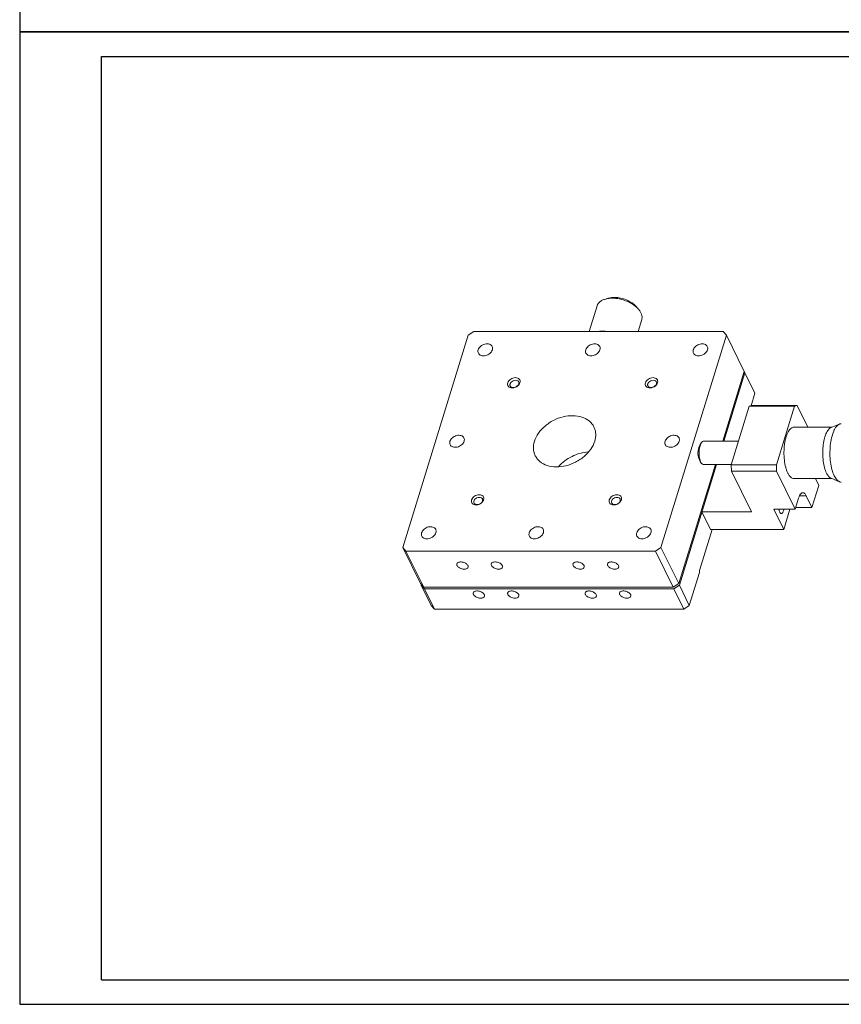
# Model space of a CAD drawing. Header units: millimetres. Extents: x 13711 to 14006, y 235 to 651.
# Tile 1 of 3: x 13711 to 13887, y 235 to 445. Entities that reach past the tile are written whole.
import ezdxf

# ---------------------------------------------------------------- set-up
doc = ezdxf.new("R2010")
doc.units = ezdxf.units.MM
doc.header["$LTSCALE"] = 0.3
doc.layers.add('外框', color=7, linetype='Continuous', lineweight=30)
doc.layers.add('轮廓线', color=7, linetype='Continuous', lineweight=20)

# ---------------------------------------------------------------- blocks, each defined once
blk = doc.blocks.new('Y')
at = {"lineweight": 30}
for p, q in [((-4136.76, 2009.27), (-3862.74, 2009.27)), ((-4154.44, 2003.97), (-3857.44, 2003.97)), ((-4154.44, 2003.97), (-3857.44, 2003.97))]:
    blk.add_line(p, q, dxfattribs=at)
for points in [[(-3857.44, 2213.99), (-4154.44, 2213.99), (-4154.44, 2003.97)], [(-4136.76, 2009.27), (-4136.76, 2208.69), (-3862.74, 2208.69)]]:
    blk.add_lwpolyline(points, dxfattribs=at)
blk = doc.blocks.new('W')
at = {"lineweight": 30}
for p, q in [((-3857.44, 2213.99), (-3857.44, 2003.97)), ((-3857.44, 2213.99), (-3857.44, 2003.97)), ((-3862.74, 2208.69), (-3862.74, 2009.27))]:
    blk.add_line(p, q, dxfattribs=at)
blk.add_blockref('Y', (0, 0))

msp = doc.modelspace()

# ---------------------------------------------------------------- linework, layer by layer
at = {"layer": '轮廓线'}
for p, q in [((13834.88, 384.09), (13833.18, 378.58)), ((13837.64, 385.77), (13836.83, 385.58)), ((13843.11, 384.08), (13843.67, 383.46)), ((13844.44, 381.13), (13843.65, 378.58)), ((13807.31, 377.8), (13793.27, 332.37)), ((13807.31, 377.8), (13808.47, 378.58)), ((13861.89, 378.58), (13808.47, 378.58)), ((13848.53, 332.37), (13862.57, 377.8)), ((13861.89, 378.58), (13862.57, 377.8)), ((13862.57, 377.8), (13866.39, 370.03)), ((13866.39, 370.03), (13861.77, 355.1)), ((13862.02, 355.1), (13866.54, 369.72)), ((13866.36, 369.93), (13866.54, 369.72)), ((13866.54, 369.72), (13868.67, 365.37)), ((13867.85, 362.7), (13868.67, 365.37)), ((13868.02, 362.75), (13867.47, 362.59)), ((13877.69, 362.75), (13868.02, 362.75)), ((13877.14, 362.59), (13877.69, 362.75)), ((13879.98, 358.1), (13877.69, 362.75)), ((13867.47, 362.59), (13863.6, 350.06)), ((13867.47, 362.59), (13877.14, 362.59)), ((13877.14, 362.59), (13873.27, 350.06)), ((13884.99, 358.03), (13886.78, 358.77)), ((13877.04, 358.1), (13885.16, 358.1)), ((13857.7, 355.1), (13865.16, 355.1)), ((13860.23, 350.1), (13852.35, 324.6)), ((13852.5, 324.29), (13860.48, 350.1)), ((13857.26, 350.36), (13857.09, 350.64)), ((13857.7, 350.1), (13863.61, 350.1)), ((13863.6, 350.06), (13873.27, 350.06)), ((13863.6, 350.06), (13863.66, 348.65)), ((13873.33, 348.65), (13873.27, 350.06)), ((13863.66, 348.65), (13873.33, 348.65)), ((13863.66, 348.65), (13867.93, 339.95)), ((13873.33, 348.65), (13877.3, 340.57)), ((13877.04, 347.1), (13885.16, 347.1)), ((13882.34, 345.62), (13881.62, 347.1)), ((13884.99, 347.17), (13886.78, 346.43)), ((13880.89, 340.92), (13882.34, 345.62)), ((13877.3, 340.57), (13878.03, 342.92)), ((13878.22, 343.41), (13879.67, 343.41)), ((13879.67, 343.41), (13880.89, 340.92)), ((13867.93, 339.95), (13857.34, 339.95)), ((13857.34, 339.95), (13859.17, 336.22)), ((13872.69, 340.57), (13877.3, 340.57)), ((13874.83, 336.22), (13872.69, 340.57)), ((13876.17, 340.57), (13874.83, 336.22)), ((13877.41, 340.92), (13880.89, 340.92)), ((13856.79, 327.41), (13859.52, 336.22)), ((13859.17, 336.22), (13874.83, 336.22)), ((13793.27, 332.37), (13797.08, 324.6)), ((13793.95, 331.58), (13793.27, 332.37)), ((13793.95, 331.58), (13797.76, 323.81)), ((13793.95, 331.58), (13847.37, 331.58)), ((13848.53, 332.37), (13847.37, 331.58)), ((13851.18, 323.81), (13847.37, 331.58)), ((13848.53, 332.37), (13852.35, 324.6)), ((13854.63, 319.93), (13856.81, 326.98)), ((13856.79, 327.41), (13856.81, 326.98)), ((13797.08, 324.6), (13797.76, 323.81)), ((13797.27, 324.38), (13797.24, 324.29)), ((13797.91, 323.5), (13797.24, 324.29)), ((13797.24, 324.29), (13799.37, 319.93)), ((13797.76, 323.81), (13851.18, 323.81)), ((13800.05, 319.15), (13797.91, 323.5)), ((13797.91, 323.5), (13851.34, 323.5)), ((13851.18, 323.81), (13852.35, 324.6)), ((13852.5, 324.29), (13851.34, 323.5)), ((13853.47, 319.15), (13851.34, 323.5)), ((13852.5, 324.29), (13854.63, 319.93)), ((13799.37, 319.93), (13800.05, 319.15)), ((13853.47, 319.15), (13800.05, 319.15)), ((13853.47, 319.15), (13854.63, 319.93))]:
    msp.add_line(p, q, dxfattribs=at)
for centre, radius, start, end in [((13816.91, 367.43), 0.843, 253.2425, 257.6672), ((13816.7, 368.27), 1.75, 277.9335, 282.0533), ((13846.38, 367.43), 0.843, 253.2425, 257.6672), ((13846.17, 368.27), 1.75, 277.9335, 282.0533), ((13860.11, 352.6), 3.63, 141.8318, 206.1385), ((13860.11, 352.6), 3.63, 206.1392, 209.9134), ((13860.12, 352.6), 3.63, 209.9193, 218.163), ((13809.16, 342.36), 0.843, 253.2425, 257.6672), ((13808.95, 343.2), 1.75, 277.9335, 282.0533), ((13838.64, 342.36), 0.843, 253.2425, 257.6672), ((13838.43, 343.2), 1.75, 277.9335, 282.0533)]:
    msp.add_arc(centre, radius, start, end, dxfattribs=at)
for points, knots in [([(13838.68, 385.88), (13838.59, 385.88), (13838.24, 385.87), (13837.89, 385.83), (13837.64, 385.77)], [0, 0, 0, 0, 0.261936, 1, 1, 1, 1]), ([(13843.11, 384.08), (13842.99, 384.21), (13842.71, 384.47), (13842.08, 384.94), (13841.15, 385.42), (13839.94, 385.79), (13839.1, 385.88), (13838.68, 385.88)], [0, 0, 0, 0, 0.111042, 0.229895, 0.484135, 0.746879, 1, 1, 1, 1]), ([(13834.88, 384.09), (13834.91, 384.18), (13834.98, 384.35), (13835.18, 384.68), (13835.56, 385.05), (13836.14, 385.38), (13836.59, 385.52), (13836.83, 385.58)], [0, 0, 0, 0, 0.108199, 0.218425, 0.451421, 0.71041, 1, 1, 1, 1]), ([(13836.83, 385.58), (13836.93, 385.6), (13837.36, 385.69), (13837.8, 385.72), (13838.13, 385.72)], [0, 0, 0, 0, 0.237786, 1, 1, 1, 1]), ([(13843.67, 383.46), (13843.52, 383.63), (13843.17, 383.95), (13842.59, 384.39), (13841.93, 384.77), (13840.97, 385.22), (13839.71, 385.6), (13838.65, 385.72), (13838.13, 385.72)], [0, 0, 0, 0, 0.111009, 0.229826, 0.354901, 0.484299, 0.746959, 1, 1, 1, 1]), ([(13844.44, 381.13), (13844.46, 381.22), (13844.5, 381.41), (13844.52, 381.79), (13844.42, 382.31), (13844.13, 382.91), (13843.84, 383.28), (13843.67, 383.46)], [0, 0, 0, 0, 0.108199, 0.218425, 0.451422, 0.710412, 1, 1, 1, 1]), ([(13834.97, 378.59), (13835.05, 378.6), (13835.37, 378.65), (13835.71, 378.67), (13835.96, 378.67)], [0, 0, 0, 0, 0.241428, 1, 1, 1, 1]), ([(13835.96, 378.67), (13836.04, 378.67), (13836.4, 378.66), (13836.76, 378.63), (13837.02, 378.59)], [0, 0, 0, 0, 0.244337, 1, 1, 1, 1]), ([(13812.43, 375.39), (13812.37, 375.51), (13812.2, 375.72), (13811.82, 375.91), (13811.36, 375.98), (13810.87, 375.92), (13810.39, 375.74), (13809.83, 375.38), (13809.52, 374.96), (13809.43, 374.67)], [0, 0, 0, 0, 0.102452, 0.213135, 0.335914, 0.469567, 0.609302, 0.74864, 1, 1, 1, 1]), ([(13812.47, 374.67), (13812.5, 374.79), (13812.54, 375.04), (13812.48, 375.29), (13812.43, 375.39)], [0, 0, 0, 0, 0.517415, 1, 1, 1, 1]), ([(13835.46, 375.39), (13835.4, 375.51), (13835.23, 375.72), (13834.85, 375.91), (13834.39, 375.98), (13833.9, 375.92), (13833.41, 375.74), (13832.86, 375.38), (13832.55, 374.96), (13832.45, 374.67)], [0, 0, 0, 0, 0.102452, 0.213135, 0.335914, 0.469567, 0.609302, 0.74864, 1, 1, 1, 1]), ([(13835.49, 374.67), (13835.53, 374.79), (13835.57, 375.04), (13835.51, 375.29), (13835.46, 375.39)], [0, 0, 0, 0, 0.517415, 1, 1, 1, 1]), ([(13858.48, 375.39), (13858.43, 375.51), (13858.25, 375.72), (13857.87, 375.91), (13857.42, 375.98), (13856.92, 375.92), (13856.44, 375.74), (13855.89, 375.38), (13855.57, 374.96), (13855.48, 374.67)], [0, 0, 0, 0, 0.102452, 0.213135, 0.335914, 0.469567, 0.609302, 0.74864, 1, 1, 1, 1]), ([(13858.52, 374.67), (13858.56, 374.79), (13858.6, 375.04), (13858.53, 375.29), (13858.48, 375.39)], [0, 0, 0, 0, 0.517415, 1, 1, 1, 1]), ([(13809.43, 374.67), (13809.39, 374.54), (13809.35, 374.29), (13809.41, 374.05), (13809.47, 373.94)], [0, 0, 0, 0, 0.517415, 1, 1, 1, 1]), ([(13809.47, 373.94), (13809.52, 373.83), (13809.7, 373.61), (13810.07, 373.42), (13810.53, 373.35), (13811.02, 373.41), (13811.51, 373.59), (13812.06, 373.96), (13812.37, 374.37), (13812.47, 374.67)], [0, 0, 0, 0, 0.102452, 0.213135, 0.335914, 0.469567, 0.609302, 0.74864, 1, 1, 1, 1]), ([(13832.45, 374.67), (13832.42, 374.54), (13832.38, 374.29), (13832.44, 374.05), (13832.49, 373.94)], [0, 0, 0, 0, 0.517415, 1, 1, 1, 1]), ([(13832.49, 373.94), (13832.55, 373.83), (13832.72, 373.61), (13833.1, 373.42), (13833.56, 373.35), (13834.05, 373.41), (13834.54, 373.59), (13835.09, 373.96), (13835.4, 374.37), (13835.49, 374.67)], [0, 0, 0, 0, 0.102452, 0.213135, 0.335914, 0.469567, 0.609302, 0.74864, 1, 1, 1, 1]), ([(13855.48, 374.67), (13855.44, 374.54), (13855.41, 374.29), (13855.47, 374.05), (13855.52, 373.94)], [0, 0, 0, 0, 0.517415, 1, 1, 1, 1]), ([(13855.52, 373.94), (13855.58, 373.83), (13855.75, 373.61), (13856.13, 373.42), (13856.58, 373.35), (13857.08, 373.41), (13857.56, 373.59), (13858.11, 373.96), (13858.43, 374.37), (13858.52, 374.67)], [0, 0, 0, 0, 0.102452, 0.213135, 0.335914, 0.469567, 0.609302, 0.74864, 1, 1, 1, 1]), ([(13817.4, 368.71), (13817.04, 368.71), (13816.5, 368.53), (13815.99, 368.07), (13815.74, 367.65), (13815.7, 367.2), (13815.88, 366.81), (13816.26, 366.57), (13816.56, 366.52), (13816.72, 366.52)], [0, 0, 0, 0, 0.281034, 0.420773, 0.547277, 0.658768, 0.763177, 0.874131, 1, 1, 1, 1]), ([(13816.28, 366.93), (13816.25, 366.99), (13816.22, 367.12), (13816.24, 367.33), (13816.33, 367.55), (13816.53, 367.82), (13816.9, 368.07), (13817.25, 368.15), (13817.42, 368.15)], [0, 0, 0, 0, 0.101779, 0.209738, 0.32753, 0.455523, 0.72967, 1, 1, 1, 1]), ([(13816.67, 366.62), (13816.58, 366.65), (13816.43, 366.72), (13816.32, 366.86), (13816.28, 366.93)], [0, 0, 0, 0, 0.520485, 1, 1, 1, 1]), ([(13818.1, 367.37), (13818.03, 367.14), (13817.68, 366.75), (13817.19, 366.58), (13816.94, 366.58)], [0, 0, 0, 0, 0.48302, 1, 1, 1, 1]), ([(13817.07, 366.56), (13817.18, 366.58), (13817.61, 366.72), (13818.01, 367.01), (13818.19, 367.3)], [0, 0, 0, 0, 0.256103, 1, 1, 1, 1]), ([(13818.35, 367.62), (13818.39, 367.75), (13818.42, 368.03), (13818.23, 368.42), (13817.86, 368.67), (13817.56, 368.71), (13817.4, 368.71)], [0, 0, 0, 0, 0.24629, 0.476902, 0.721989, 1, 1, 1, 1]), ([(13817.42, 368.15), (13817.56, 368.15), (13817.77, 368.11), (13817.98, 367.96), (13818.05, 367.86), (13818.08, 367.81)], [0, 0, 0, 0, 0.533222, 0.772268, 1, 1, 1, 1]), ([(13818.08, 367.81), (13818.11, 367.74), (13818.15, 367.59), (13818.12, 367.44), (13818.1, 367.37)], [0, 0, 0, 0, 0.482644, 1, 1, 1, 1]), ([(13818.19, 367.3), (13818.21, 367.32), (13818.27, 367.42), (13818.32, 367.53), (13818.35, 367.62)], [0, 0, 0, 0, 0.259338, 1, 1, 1, 1]), ([(13846.87, 368.71), (13846.52, 368.71), (13845.98, 368.53), (13845.46, 368.07), (13845.22, 367.65), (13845.17, 367.2), (13845.36, 366.81), (13845.73, 366.57), (13846.03, 366.52), (13846.19, 366.52)], [0, 0, 0, 0, 0.281034, 0.420773, 0.547277, 0.658768, 0.763177, 0.874131, 1, 1, 1, 1]), ([(13845.76, 366.93), (13845.73, 366.99), (13845.69, 367.12), (13845.71, 367.33), (13845.8, 367.55), (13846, 367.82), (13846.37, 368.07), (13846.72, 368.15), (13846.9, 368.15)], [0, 0, 0, 0, 0.101779, 0.209738, 0.32753, 0.455523, 0.72967, 1, 1, 1, 1]), ([(13846.14, 366.62), (13846.06, 366.65), (13845.9, 366.72), (13845.79, 366.86), (13845.76, 366.93)], [0, 0, 0, 0, 0.520485, 1, 1, 1, 1]), ([(13847.58, 367.37), (13847.51, 367.14), (13847.15, 366.75), (13846.66, 366.58), (13846.41, 366.58)], [0, 0, 0, 0, 0.48302, 1, 1, 1, 1]), ([(13846.54, 366.56), (13846.65, 366.58), (13847.09, 366.72), (13847.48, 367.01), (13847.67, 367.3)], [0, 0, 0, 0, 0.256103, 1, 1, 1, 1]), ([(13847.82, 367.62), (13847.86, 367.75), (13847.89, 368.03), (13847.71, 368.42), (13847.33, 368.67), (13847.03, 368.71), (13846.87, 368.71)], [0, 0, 0, 0, 0.24629, 0.476902, 0.721989, 1, 1, 1, 1]), ([(13846.9, 368.15), (13847.03, 368.15), (13847.24, 368.11), (13847.45, 367.96), (13847.53, 367.86), (13847.55, 367.81)], [0, 0, 0, 0, 0.533222, 0.772268, 1, 1, 1, 1]), ([(13847.55, 367.81), (13847.58, 367.74), (13847.62, 367.59), (13847.6, 367.44), (13847.58, 367.37)], [0, 0, 0, 0, 0.482644, 1, 1, 1, 1]), ([(13847.67, 367.3), (13847.68, 367.32), (13847.75, 367.42), (13847.8, 367.53), (13847.82, 367.62)], [0, 0, 0, 0, 0.259338, 1, 1, 1, 1]), ([(13816.94, 366.58), (13816.92, 366.58), (13816.85, 366.59), (13816.78, 366.59), (13816.73, 366.61)], [0, 0, 0, 0, 0.256117, 1, 1, 1, 1]), ([(13846.41, 366.58), (13846.39, 366.58), (13846.32, 366.59), (13846.25, 366.59), (13846.2, 366.61)], [0, 0, 0, 0, 0.256117, 1, 1, 1, 1]), ([(13834.21, 358.17), (13834.09, 358.41), (13833.79, 358.87), (13832.99, 359.67), (13831.62, 360.38), (13829.68, 360.66), (13827.59, 360.4), (13825.88, 359.76), (13824.61, 359.02), (13823.46, 358.16), (13822.29, 356.9), (13821.66, 355.69), (13821.47, 355.08)], [0, 0, 0, 0, 0.050785, 0.102709, 0.213034, 0.335414, 0.468631, 0.607907, 0.677929, 0.747011, 0.879108, 1, 1, 1, 1]), ([(13885.66, 347.7), (13885.45, 348.12), (13885.12, 349.08), (13884.82, 350.66), (13884.7, 352.39), (13884.78, 354.14), (13885.04, 355.77), (13885.4, 356.98), (13885.79, 357.76), (13886.16, 358.33), (13886.52, 358.66), (13886.78, 358.77)], [0, 0, 0, 0, 0.118658, 0.257936, 0.40893, 0.561161, 0.704001, 0.828036, 0.880886, 0.927006, 1, 1, 1, 1]), ([(13886.78, 358.77), (13886.81, 358.78), (13886.94, 358.83), (13887.07, 358.85), (13887.17, 358.85)], [0, 0, 0, 0, 0.257942, 1, 1, 1, 1]), ([(13806.38, 355.81), (13806.32, 355.92), (13806.15, 356.14), (13805.77, 356.33), (13805.31, 356.4), (13804.82, 356.34), (13804.33, 356.15), (13803.78, 355.79), (13803.47, 355.38), (13803.38, 355.08)], [0, 0, 0, 0, 0.102452, 0.213135, 0.335914, 0.469567, 0.609302, 0.74864, 1, 1, 1, 1]), ([(13834.37, 355.08), (13834.53, 355.6), (13834.65, 356.41), (13834.49, 357.46), (13834.32, 357.94), (13834.21, 358.17)], [0, 0, 0, 0, 0.516132, 0.760429, 1, 1, 1, 1]), ([(13852.43, 355.81), (13852.37, 355.92), (13852.2, 356.14), (13851.82, 356.33), (13851.36, 356.4), (13850.87, 356.34), (13850.39, 356.15), (13849.84, 355.79), (13849.52, 355.38), (13849.43, 355.08)], [0, 0, 0, 0, 0.102452, 0.213135, 0.335914, 0.469567, 0.609302, 0.74864, 1, 1, 1, 1]), ([(13877.04, 358.1), (13876.93, 358.1), (13876.69, 358.05), (13876.36, 357.84), (13876.05, 357.5), (13875.77, 357.06), (13875.52, 356.52), (13875.31, 355.88), (13875.13, 355.17), (13874.96, 354.12), (13874.86, 352.74), (13874.94, 351.1), (13875.17, 349.8), (13875.45, 348.88), (13875.61, 348.48), (13875.71, 348.29)], [0, 0, 0, 0, 0.03138, 0.066507, 0.107844, 0.156469, 0.212493, 0.275409, 0.344301, 0.417968, 0.573856, 0.73084, 0.876427, 0.941523, 1, 1, 1, 1]), ([(13884.99, 358.03), (13884.75, 357.93), (13884.44, 357.64), (13884.11, 357.14), (13883.77, 356.45), (13883.45, 355.39), (13883.22, 353.96), (13883.16, 352.42), (13883.26, 350.89), (13883.52, 349.5), (13883.82, 348.66), (13884, 348.29)], [0, 0, 0, 0, 0.072994, 0.119114, 0.171964, 0.295999, 0.438839, 0.59107, 0.742064, 0.881342, 1, 1, 1, 1]), ([(13803.38, 355.08), (13803.34, 354.96), (13803.3, 354.71), (13803.36, 354.46), (13803.41, 354.36)], [0, 0, 0, 0, 0.517415, 1, 1, 1, 1]), ([(13803.41, 354.36), (13803.47, 354.24), (13803.64, 354.03), (13804.02, 353.84), (13804.48, 353.77), (13804.97, 353.83), (13805.46, 354.01), (13806.01, 354.37), (13806.32, 354.78), (13806.42, 355.08)], [0, 0, 0, 0, 0.102452, 0.213135, 0.335914, 0.469567, 0.609302, 0.74864, 1, 1, 1, 1]), ([(13806.42, 355.08), (13806.45, 355.21), (13806.49, 355.46), (13806.43, 355.7), (13806.38, 355.81)], [0, 0, 0, 0, 0.517415, 1, 1, 1, 1]), ([(13821.47, 355.08), (13821.31, 354.56), (13821.19, 353.75), (13821.35, 352.71), (13821.53, 352.23), (13821.64, 352)], [0, 0, 0, 0, 0.516132, 0.760429, 1, 1, 1, 1]), ([(13821.64, 352), (13821.76, 351.76), (13822.05, 351.3), (13822.85, 350.49), (13824.22, 349.79), (13826.16, 349.51), (13828.25, 349.77), (13829.96, 350.41), (13831.23, 351.15), (13832.38, 352.01), (13833.56, 353.26), (13834.18, 354.47), (13834.37, 355.08)], [0, 0, 0, 0, 0.050785, 0.102709, 0.213034, 0.335414, 0.468631, 0.607907, 0.677929, 0.747011, 0.879108, 1, 1, 1, 1]), ([(13849.43, 355.08), (13849.39, 354.96), (13849.35, 354.71), (13849.41, 354.46), (13849.47, 354.36)], [0, 0, 0, 0, 0.517415, 1, 1, 1, 1]), ([(13849.47, 354.36), (13849.52, 354.24), (13849.7, 354.03), (13850.08, 353.84), (13850.53, 353.77), (13851.03, 353.83), (13851.51, 354.01), (13852.06, 354.37), (13852.38, 354.78), (13852.47, 355.08)], [0, 0, 0, 0, 0.102452, 0.213135, 0.335914, 0.469567, 0.609302, 0.74864, 1, 1, 1, 1]), ([(13852.47, 355.08), (13852.51, 355.21), (13852.54, 355.46), (13852.48, 355.7), (13852.43, 355.81)], [0, 0, 0, 0, 0.517415, 1, 1, 1, 1]), ([(13857.26, 354.84), (13857.19, 354.74), (13857.06, 354.52), (13856.85, 353.95), (13856.71, 353.11), (13856.71, 352.06), (13856.83, 351.36), (13856.94, 351.03)], [0, 0, 0, 0, 0.089946, 0.198627, 0.458555, 0.741232, 1, 1, 1, 1]), ([(13857.7, 355.1), (13857.62, 355.1), (13857.45, 355.04), (13857.32, 354.91), (13857.26, 354.84)], [0, 0, 0, 0, 0.447258, 1, 1, 1, 1]), ([(13826.62, 349.64), (13827.41, 350.56), (13829.41, 352.05), (13831.82, 352.72), (13833.03, 352.79)], [0, 0, 0, 0, 0.500017, 1, 1, 1, 1]), ([(13856.94, 351.03), (13856.95, 351), (13856.99, 350.86), (13857.04, 350.73), (13857.09, 350.64)], [0, 0, 0, 0, 0.265562, 1, 1, 1, 1]), ([(13857.7, 350.1), (13857.62, 350.1), (13857.45, 350.15), (13857.32, 350.28), (13857.26, 350.36)], [0, 0, 0, 0, 0.447244, 1, 1, 1, 1]), ([(13875.71, 348.29), (13875.79, 348.11), (13875.97, 347.79), (13876.3, 347.41), (13876.65, 347.16), (13876.92, 347.1), (13877.04, 347.1)], [0, 0, 0, 0, 0.315943, 0.582079, 0.804559, 1, 1, 1, 1]), ([(13884, 348.29), (13884.06, 348.15), (13884.2, 347.9), (13884.5, 347.49), (13884.78, 347.25), (13884.99, 347.17)], [0, 0, 0, 0, 0.301893, 0.568011, 1, 1, 1, 1]), ([(13885.66, 347.7), (13885.73, 347.54), (13885.89, 347.26), (13886.23, 346.79), (13886.55, 346.52), (13886.78, 346.43)], [0, 0, 0, 0, 0.301893, 0.568011, 1, 1, 1, 1]), ([(13886.78, 346.43), (13886.81, 346.41), (13886.94, 346.37), (13887.07, 346.35), (13887.17, 346.35)], [0, 0, 0, 0, 0.257949, 1, 1, 1, 1]), ([(13878.94, 344.06), (13878.9, 344.06), (13878.8, 344.05), (13878.67, 343.99), (13878.55, 343.89), (13878.37, 343.7), (13878.19, 343.38), (13878.08, 343.09), (13878.03, 342.92)], [0, 0, 0, 0, 0.085907, 0.177539, 0.279407, 0.394405, 0.668106, 1, 1, 1, 1]), ([(13879.67, 343.41), (13879.62, 343.51), (13879.52, 343.68), (13879.34, 343.89), (13879.15, 344.03), (13879.01, 344.06), (13878.94, 344.06)], [0, 0, 0, 0, 0.315917, 0.582098, 0.804552, 1, 1, 1, 1]), ([(13809.65, 343.65), (13809.3, 343.65), (13808.76, 343.46), (13808.24, 343), (13808, 342.58), (13807.95, 342.13), (13808.14, 341.74), (13808.51, 341.5), (13808.81, 341.45), (13808.97, 341.45)], [0, 0, 0, 0, 0.281034, 0.420773, 0.547277, 0.658768, 0.763177, 0.874131, 1, 1, 1, 1]), ([(13808.54, 341.86), (13808.51, 341.92), (13808.47, 342.05), (13808.49, 342.27), (13808.58, 342.48), (13808.78, 342.75), (13809.15, 343), (13809.5, 343.08), (13809.68, 343.08)], [0, 0, 0, 0, 0.101779, 0.209738, 0.32753, 0.455523, 0.72967, 1, 1, 1, 1]), ([(13808.92, 341.56), (13808.84, 341.58), (13808.68, 341.66), (13808.57, 341.79), (13808.54, 341.86)], [0, 0, 0, 0, 0.520485, 1, 1, 1, 1]), ([(13810.36, 342.3), (13810.29, 342.08), (13809.93, 341.68), (13809.44, 341.52), (13809.19, 341.52)], [0, 0, 0, 0, 0.48302, 1, 1, 1, 1]), ([(13809.32, 341.49), (13809.43, 341.51), (13809.87, 341.65), (13810.26, 341.95), (13810.45, 342.23)], [0, 0, 0, 0, 0.256103, 1, 1, 1, 1]), ([(13810.6, 342.55), (13810.64, 342.68), (13810.67, 342.97), (13810.49, 343.36), (13810.11, 343.6), (13809.81, 343.65), (13809.65, 343.65)], [0, 0, 0, 0, 0.24629, 0.476902, 0.721989, 1, 1, 1, 1]), ([(13809.68, 343.08), (13809.81, 343.08), (13810.02, 343.05), (13810.23, 342.89), (13810.31, 342.79), (13810.33, 342.74)], [0, 0, 0, 0, 0.533222, 0.772268, 1, 1, 1, 1]), ([(13810.33, 342.74), (13810.36, 342.68), (13810.4, 342.53), (13810.38, 342.38), (13810.36, 342.3)], [0, 0, 0, 0, 0.482644, 1, 1, 1, 1]), ([(13810.45, 342.23), (13810.46, 342.26), (13810.53, 342.36), (13810.58, 342.47), (13810.6, 342.55)], [0, 0, 0, 0, 0.259338, 1, 1, 1, 1]), ([(13839.12, 343.65), (13838.77, 343.65), (13838.23, 343.46), (13837.71, 343), (13837.47, 342.58), (13837.43, 342.13), (13837.61, 341.74), (13837.99, 341.5), (13838.29, 341.45), (13838.45, 341.45)], [0, 0, 0, 0, 0.281034, 0.420773, 0.547277, 0.658768, 0.763177, 0.874131, 1, 1, 1, 1]), ([(13838.01, 341.86), (13837.98, 341.92), (13837.95, 342.05), (13837.97, 342.27), (13838.05, 342.48), (13838.26, 342.75), (13838.62, 343), (13838.98, 343.08), (13839.15, 343.08)], [0, 0, 0, 0, 0.101779, 0.209738, 0.32753, 0.455523, 0.72967, 1, 1, 1, 1]), ([(13838.39, 341.56), (13838.31, 341.58), (13838.16, 341.66), (13838.05, 341.79), (13838.01, 341.86)], [0, 0, 0, 0, 0.520485, 1, 1, 1, 1]), ([(13839.83, 342.3), (13839.76, 342.08), (13839.41, 341.68), (13838.92, 341.52), (13838.67, 341.52)], [0, 0, 0, 0, 0.48302, 1, 1, 1, 1]), ([(13838.79, 341.49), (13838.91, 341.51), (13839.34, 341.65), (13839.73, 341.95), (13839.92, 342.23)], [0, 0, 0, 0, 0.256103, 1, 1, 1, 1]), ([(13840.08, 342.55), (13840.12, 342.68), (13840.15, 342.97), (13839.96, 343.36), (13839.59, 343.6), (13839.28, 343.65), (13839.12, 343.65)], [0, 0, 0, 0, 0.24629, 0.476902, 0.721989, 1, 1, 1, 1]), ([(13839.15, 343.08), (13839.29, 343.08), (13839.49, 343.05), (13839.71, 342.89), (13839.78, 342.79), (13839.81, 342.74)], [0, 0, 0, 0, 0.533222, 0.772268, 1, 1, 1, 1]), ([(13839.81, 342.74), (13839.84, 342.68), (13839.87, 342.53), (13839.85, 342.38), (13839.83, 342.3)], [0, 0, 0, 0, 0.482644, 1, 1, 1, 1]), ([(13839.92, 342.23), (13839.94, 342.26), (13840, 342.36), (13840.05, 342.47), (13840.08, 342.55)], [0, 0, 0, 0, 0.259338, 1, 1, 1, 1]), ([(13809.19, 341.52), (13809.17, 341.52), (13809.1, 341.52), (13809.03, 341.53), (13808.98, 341.54)], [0, 0, 0, 0, 0.256117, 1, 1, 1, 1]), ([(13838.67, 341.52), (13838.65, 341.52), (13838.58, 341.52), (13838.51, 341.53), (13838.46, 341.54)], [0, 0, 0, 0, 0.256117, 1, 1, 1, 1]), ([(13873.8, 340.57), (13873.82, 340.45), (13873.86, 340.23), (13873.94, 340.02), (13873.98, 339.92)], [0, 0, 0, 0, 0.539227, 1, 1, 1, 1]), ([(13873.98, 339.92), (13874.01, 339.88), (13874.05, 339.79), (13874.14, 339.69), (13874.23, 339.62), (13874.3, 339.61), (13874.34, 339.61)], [0, 0, 0, 0, 0.315867, 0.582118, 0.804549, 1, 1, 1, 1]), ([(13874.34, 339.61), (13874.36, 339.61), (13874.43, 339.62), (13874.51, 339.68), (13874.59, 339.76), (13874.7, 339.93), (13874.8, 340.2), (13874.85, 340.44), (13874.87, 340.57)], [0, 0, 0, 0, 0.075326, 0.159545, 0.258525, 0.374874, 0.658982, 1, 1, 1, 1]), ([(13797.32, 335.5), (13797.29, 335.38), (13797.25, 335.13), (13797.31, 334.88), (13797.36, 334.77)], [0, 0, 0, 0, 0.517415, 1, 1, 1, 1]), ([(13800.33, 336.23), (13800.27, 336.34), (13800.1, 336.55), (13799.72, 336.75), (13799.26, 336.81), (13798.77, 336.75), (13798.28, 336.57), (13797.73, 336.21), (13797.42, 335.8), (13797.32, 335.5)], [0, 0, 0, 0, 0.102452, 0.213135, 0.335914, 0.469567, 0.609302, 0.74864, 1, 1, 1, 1]), ([(13797.36, 334.77), (13797.42, 334.66), (13797.59, 334.45), (13797.97, 334.25), (13798.43, 334.19), (13798.92, 334.25), (13799.41, 334.43), (13799.96, 334.79), (13800.27, 335.2), (13800.36, 335.5)], [0, 0, 0, 0, 0.102452, 0.213135, 0.335914, 0.469567, 0.609302, 0.74864, 1, 1, 1, 1]), ([(13800.36, 335.5), (13800.4, 335.62), (13800.44, 335.87), (13800.38, 336.12), (13800.33, 336.23)], [0, 0, 0, 0, 0.517415, 1, 1, 1, 1]), ([(13820.35, 335.5), (13820.31, 335.38), (13820.28, 335.13), (13820.34, 334.88), (13820.39, 334.77)], [0, 0, 0, 0, 0.517415, 1, 1, 1, 1]), ([(13823.35, 336.23), (13823.3, 336.34), (13823.12, 336.55), (13822.74, 336.75), (13822.29, 336.81), (13821.79, 336.75), (13821.31, 336.57), (13820.76, 336.21), (13820.44, 335.8), (13820.35, 335.5)], [0, 0, 0, 0, 0.102452, 0.213135, 0.335914, 0.469567, 0.609302, 0.74864, 1, 1, 1, 1]), ([(13820.39, 334.77), (13820.45, 334.66), (13820.62, 334.45), (13821, 334.25), (13821.46, 334.19), (13821.95, 334.25), (13822.43, 334.43), (13822.98, 334.79), (13823.3, 335.2), (13823.39, 335.5)], [0, 0, 0, 0, 0.102452, 0.213135, 0.335914, 0.469567, 0.609302, 0.74864, 1, 1, 1, 1]), ([(13823.39, 335.5), (13823.43, 335.62), (13823.47, 335.87), (13823.4, 336.12), (13823.35, 336.23)], [0, 0, 0, 0, 0.517415, 1, 1, 1, 1]), ([(13843.38, 335.5), (13843.34, 335.38), (13843.3, 335.13), (13843.36, 334.88), (13843.42, 334.77)], [0, 0, 0, 0, 0.517415, 1, 1, 1, 1]), ([(13846.38, 336.23), (13846.32, 336.34), (13846.15, 336.55), (13845.77, 336.75), (13845.31, 336.81), (13844.82, 336.75), (13844.34, 336.57), (13843.78, 336.21), (13843.47, 335.8), (13843.38, 335.5)], [0, 0, 0, 0, 0.102452, 0.213135, 0.335914, 0.469567, 0.609302, 0.74864, 1, 1, 1, 1]), ([(13843.42, 334.77), (13843.47, 334.66), (13843.65, 334.45), (13844.02, 334.25), (13844.48, 334.19), (13844.97, 334.25), (13845.46, 334.43), (13846.01, 334.79), (13846.32, 335.2), (13846.42, 335.5)], [0, 0, 0, 0, 0.102452, 0.213135, 0.335914, 0.469567, 0.609302, 0.74864, 1, 1, 1, 1]), ([(13846.42, 335.5), (13846.45, 335.62), (13846.49, 335.87), (13846.43, 336.12), (13846.38, 336.23)], [0, 0, 0, 0, 0.517415, 1, 1, 1, 1]), ([(13807.22, 328.48), (13807.17, 328.57), (13807.03, 328.75), (13806.63, 329.05), (13806.12, 329.23), (13805.61, 329.26), (13805.27, 329.21), (13805, 329.07), (13804.9, 328.92), (13804.87, 328.84)], [0, 0, 0, 0, 0.114069, 0.247785, 0.542343, 0.683693, 0.808209, 0.911947, 1, 1, 1, 1]), ([(13814.59, 328.48), (13814.54, 328.57), (13814.4, 328.75), (13814, 329.05), (13813.49, 329.23), (13812.97, 329.26), (13812.64, 329.21), (13812.37, 329.07), (13812.27, 328.92), (13812.24, 328.84)], [0, 0, 0, 0, 0.114069, 0.247785, 0.542343, 0.683693, 0.808209, 0.911947, 1, 1, 1, 1]), ([(13832.09, 328.48), (13832.04, 328.57), (13831.9, 328.75), (13831.5, 329.05), (13830.99, 329.23), (13830.48, 329.26), (13830.14, 329.21), (13829.87, 329.07), (13829.77, 328.92), (13829.74, 328.84)], [0, 0, 0, 0, 0.114069, 0.247785, 0.542343, 0.683693, 0.808209, 0.911947, 1, 1, 1, 1]), ([(13839.46, 328.48), (13839.41, 328.57), (13839.27, 328.75), (13838.87, 329.05), (13838.36, 329.23), (13837.84, 329.26), (13837.51, 329.21), (13837.24, 329.07), (13837.13, 328.92), (13837.11, 328.84)], [0, 0, 0, 0, 0.114069, 0.247785, 0.542343, 0.683693, 0.808209, 0.911947, 1, 1, 1, 1]), ([(13804.87, 328.84), (13804.85, 328.79), (13804.85, 328.66), (13804.89, 328.53), (13804.92, 328.48)], [0, 0, 0, 0, 0.474123, 1, 1, 1, 1]), ([(13804.92, 328.48), (13804.96, 328.38), (13805.1, 328.2), (13805.51, 327.9), (13806.01, 327.72), (13806.53, 327.69), (13806.87, 327.74), (13807.13, 327.88), (13807.24, 328.03), (13807.26, 328.11)], [0, 0, 0, 0, 0.114069, 0.247785, 0.542343, 0.683693, 0.808209, 0.911947, 1, 1, 1, 1]), ([(13807.26, 328.11), (13807.28, 328.16), (13807.29, 328.29), (13807.25, 328.42), (13807.22, 328.48)], [0, 0, 0, 0, 0.474123, 1, 1, 1, 1]), ([(13812.24, 328.84), (13812.22, 328.79), (13812.21, 328.66), (13812.25, 328.53), (13812.28, 328.48)], [0, 0, 0, 0, 0.474123, 1, 1, 1, 1]), ([(13812.28, 328.48), (13812.33, 328.38), (13812.47, 328.2), (13812.87, 327.9), (13813.38, 327.72), (13813.9, 327.69), (13814.23, 327.74), (13814.5, 327.88), (13814.61, 328.03), (13814.63, 328.11)], [0, 0, 0, 0, 0.114069, 0.247785, 0.542343, 0.683693, 0.808209, 0.911947, 1, 1, 1, 1]), ([(13814.63, 328.11), (13814.65, 328.16), (13814.66, 328.29), (13814.62, 328.42), (13814.59, 328.48)], [0, 0, 0, 0, 0.474123, 1, 1, 1, 1]), ([(13829.74, 328.84), (13829.72, 328.79), (13829.71, 328.66), (13829.75, 328.53), (13829.78, 328.48)], [0, 0, 0, 0, 0.474123, 1, 1, 1, 1]), ([(13829.78, 328.48), (13829.83, 328.38), (13829.97, 328.2), (13830.37, 327.9), (13830.88, 327.72), (13831.4, 327.69), (13831.73, 327.74), (13832, 327.88), (13832.11, 328.03), (13832.13, 328.11)], [0, 0, 0, 0, 0.114069, 0.247785, 0.542343, 0.683693, 0.808209, 0.911947, 1, 1, 1, 1]), ([(13832.13, 328.11), (13832.15, 328.16), (13832.16, 328.29), (13832.12, 328.42), (13832.09, 328.48)], [0, 0, 0, 0, 0.474123, 1, 1, 1, 1]), ([(13837.11, 328.84), (13837.09, 328.79), (13837.08, 328.66), (13837.12, 328.53), (13837.15, 328.48)], [0, 0, 0, 0, 0.474123, 1, 1, 1, 1]), ([(13837.15, 328.48), (13837.2, 328.38), (13837.34, 328.2), (13837.74, 327.9), (13838.25, 327.72), (13838.76, 327.69), (13839.1, 327.74), (13839.37, 327.88), (13839.47, 328.03), (13839.5, 328.11)], [0, 0, 0, 0, 0.114069, 0.247785, 0.542343, 0.683693, 0.808209, 0.911947, 1, 1, 1, 1]), ([(13839.5, 328.11), (13839.52, 328.16), (13839.53, 328.29), (13839.48, 328.42), (13839.46, 328.48)], [0, 0, 0, 0, 0.474123, 1, 1, 1, 1]), ([(13808.38, 322.63), (13808.37, 322.57), (13808.36, 322.44), (13808.4, 322.32), (13808.43, 322.26)], [0, 0, 0, 0, 0.474123, 1, 1, 1, 1]), ([(13810.73, 322.26), (13810.68, 322.35), (13810.54, 322.54), (13810.14, 322.83), (13809.63, 323.01), (13809.12, 323.05), (13808.78, 322.99), (13808.51, 322.86), (13808.41, 322.71), (13808.38, 322.63)], [0, 0, 0, 0, 0.114069, 0.247785, 0.542343, 0.683693, 0.808209, 0.911947, 1, 1, 1, 1]), ([(13815.75, 322.63), (13815.73, 322.57), (13815.72, 322.44), (13815.77, 322.32), (13815.79, 322.26)], [0, 0, 0, 0, 0.474123, 1, 1, 1, 1]), ([(13818.1, 322.26), (13818.05, 322.35), (13817.91, 322.54), (13817.51, 322.83), (13817, 323.01), (13816.49, 323.05), (13816.15, 322.99), (13815.88, 322.86), (13815.78, 322.71), (13815.75, 322.63)], [0, 0, 0, 0, 0.114069, 0.247785, 0.542343, 0.683693, 0.808209, 0.911947, 1, 1, 1, 1]), ([(13832.33, 322.63), (13832.31, 322.57), (13832.3, 322.44), (13832.34, 322.32), (13832.37, 322.26)], [0, 0, 0, 0, 0.474123, 1, 1, 1, 1]), ([(13834.68, 322.26), (13834.63, 322.35), (13834.49, 322.54), (13834.09, 322.83), (13833.58, 323.01), (13833.06, 323.05), (13832.73, 322.99), (13832.46, 322.86), (13832.36, 322.71), (13832.33, 322.63)], [0, 0, 0, 0, 0.114069, 0.247785, 0.542343, 0.683693, 0.808209, 0.911947, 1, 1, 1, 1]), ([(13839.7, 322.63), (13839.68, 322.57), (13839.67, 322.44), (13839.71, 322.32), (13839.74, 322.26)], [0, 0, 0, 0, 0.474123, 1, 1, 1, 1]), ([(13842.05, 322.26), (13842, 322.35), (13841.86, 322.54), (13841.46, 322.83), (13840.95, 323.01), (13840.43, 323.05), (13840.1, 322.99), (13839.83, 322.86), (13839.72, 322.71), (13839.7, 322.63)], [0, 0, 0, 0, 0.114069, 0.247785, 0.542343, 0.683693, 0.808209, 0.911947, 1, 1, 1, 1]), ([(13808.43, 322.26), (13808.47, 322.17), (13808.62, 321.98), (13809.02, 321.68), (13809.52, 321.5), (13810.04, 321.47), (13810.38, 321.53), (13810.64, 321.66), (13810.75, 321.81), (13810.77, 321.89)], [0, 0, 0, 0, 0.114069, 0.247785, 0.542343, 0.683693, 0.808209, 0.911947, 1, 1, 1, 1]), ([(13810.77, 321.89), (13810.79, 321.95), (13810.8, 322.08), (13810.76, 322.2), (13810.73, 322.26)], [0, 0, 0, 0, 0.474123, 1, 1, 1, 1]), ([(13815.79, 322.26), (13815.84, 322.17), (13815.98, 321.98), (13816.38, 321.68), (13816.89, 321.5), (13817.41, 321.47), (13817.74, 321.53), (13818.01, 321.66), (13818.12, 321.81), (13818.14, 321.89)], [0, 0, 0, 0, 0.114069, 0.247785, 0.542343, 0.683693, 0.808209, 0.911947, 1, 1, 1, 1]), ([(13818.14, 321.89), (13818.16, 321.95), (13818.17, 322.08), (13818.13, 322.2), (13818.1, 322.26)], [0, 0, 0, 0, 0.474123, 1, 1, 1, 1]), ([(13832.37, 322.26), (13832.42, 322.17), (13832.56, 321.98), (13832.96, 321.68), (13833.47, 321.5), (13833.99, 321.47), (13834.32, 321.53), (13834.59, 321.66), (13834.7, 321.81), (13834.72, 321.89)], [0, 0, 0, 0, 0.114069, 0.247785, 0.542343, 0.683693, 0.808209, 0.911947, 1, 1, 1, 1]), ([(13834.72, 321.89), (13834.74, 321.95), (13834.75, 322.08), (13834.71, 322.2), (13834.68, 322.26)], [0, 0, 0, 0, 0.474123, 1, 1, 1, 1]), ([(13839.74, 322.26), (13839.79, 322.17), (13839.93, 321.98), (13840.33, 321.68), (13840.84, 321.5), (13841.35, 321.47), (13841.69, 321.53), (13841.96, 321.66), (13842.06, 321.81), (13842.09, 321.89)], [0, 0, 0, 0, 0.114069, 0.247785, 0.542343, 0.683693, 0.808209, 0.911947, 1, 1, 1, 1]), ([(13842.09, 321.89), (13842.11, 321.95), (13842.12, 322.08), (13842.07, 322.2), (13842.05, 322.26)], [0, 0, 0, 0, 0.474123, 1, 1, 1, 1])]:
    msp.add_open_spline(points, degree=3, knots=knots, dxfattribs=at)
for points in [[(13816.72, 366.52), (13816.79, 366.52), (13816.87, 366.52), (13816.94, 366.54)], [(13846.19, 366.52), (13846.27, 366.52), (13846.34, 366.52), (13846.42, 366.54)], [(13808.97, 341.45), (13809.05, 341.45), (13809.12, 341.46), (13809.2, 341.47)], [(13838.45, 341.45), (13838.52, 341.45), (13838.6, 341.46), (13838.67, 341.47)]]:
    msp.add_open_spline(points, degree=3, dxfattribs=at)

# ---------------------------------------------------------------- block references
at = {"layer": '外框', "lineweight": 25, "xscale": 0.991439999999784, "yscale": 0.9914400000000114, "zscale": 0.9914399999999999}
for p in [(17830.14, -1544.08), (17830.14, -1752.3)]:
    msp.add_blockref('W', p, dxfattribs=at)

doc.saveas('drawing.dxf')
